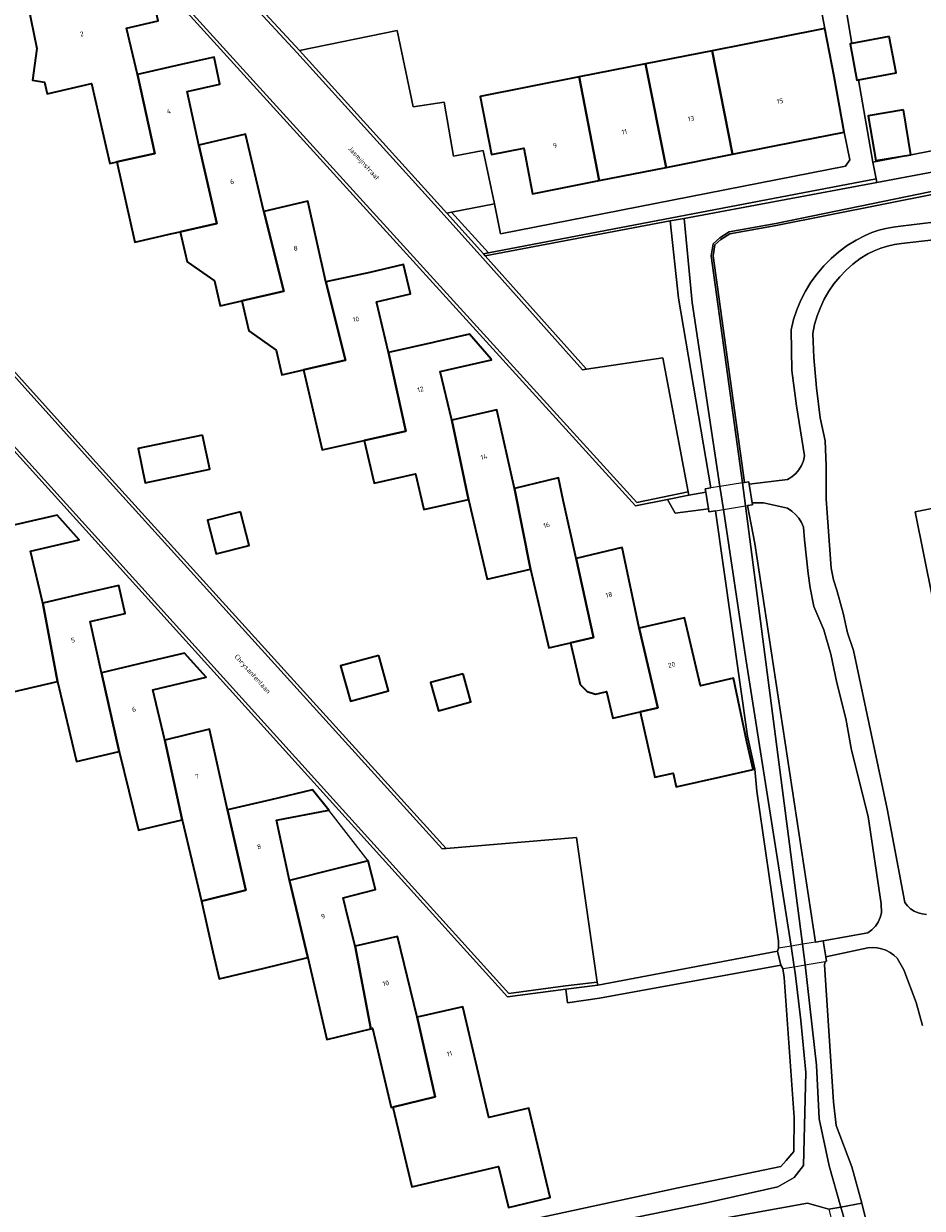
# Model space of a CAD drawing. Header units: metres. Extents: x 229229 to 231729, y 593167 to 595667.
# Tile 107 of 256: x 229950 to 230033, y 594973 to 595083. Entities that reach past the tile are written whole.
import ezdxf
from ezdxf.enums import TextEntityAlignment as Align

# ---------------------------------------------------------------- set-up
doc = ezdxf.new("R2010")
doc.units = ezdxf.units.M
for name, color, linetype, lineweight in [('B-WE-GR-GROENVOORZIENING-GV', 80, 'Continuous', 18), ('B-WE-KW-KUNSTWERK-GV', 170, 'Continuous', 18), ('B-WE-OG-BEBOUWING-GV', 7, 'Continuous', 35), ('B-WE-OG-BEBOUWING-T18', 10, 'Continuous', 18), ('B-WE-OG-BEBOUWING_LUIFEL-GV', 7, 'Continuous', 18), ('B-WE-OG-TERREIN_ERF-GV', 7, 'Continuous', 18), ('B-WE-OG-TOPOGRAFIE-T18', 10, 'Continuous', 18), ('B-WE-OG-WATER-GV', 130, 'Continuous', 18), ('B-WE-OG-WATER_SLOOT-GV', 120, 'Continuous', 18), ('B-WE-VH-VERHARDING_GESLOTEN-GV', 252, 'Continuous', 18), ('B-WE-VH-VERHARDING_HALFVERHARDING-GV', 252, 'Continuous', 18), ('B-WE-VH-VERHARDING_OPEN-GV', 252, 'Continuous', 18)]:
    doc.layers.add(name, color=color, linetype=linetype, lineweight=lineweight)
doc.styles.add('NLCS-ISO-M250-T18', font='NLCS-ISO.ttf', dxfattribs={"height": 0.45})

msp = doc.modelspace()

# ---------------------------------------------------------------- linework, layer by layer
at = {"layer": 'B-WE-GR-GROENVOORZIENING-GV'}
for points in [[(230049.499, 595070.441), (230019.831, 595064.532), (230015.525, 595063.756), (230014.676, 595063.237), (230014.117, 595062.741), (230013.947, 595061.694), (230016.757, 595041.499), (230016.876, 595040.606), (230017.274, 595040.67), (230017.312, 595040.431), (230020.884, 595040.886), (230021.286, 595041.125), (230021.644, 595041.428), (230021.947, 595041.785), (230022.188, 595042.187), (230022.359, 595042.623), (230022.456, 595043.081), (230021.73, 595047.742), (230021.296, 595051.033), (230021.225, 595054.823), (230021.454, 595055.76), (230021.756, 595056.677), (230022.127, 595057.568), (230022.566, 595058.427), (230023.07, 595059.249), (230023.636, 595060.031), (230024.261, 595060.766), (230024.941, 595061.45), (230025.673, 595062.08), (230026.45, 595062.651), (230027.27, 595063.161), (230028.126, 595063.605), (230028.751, 595063.871), (230029.394, 595064.09), (230030.052, 595064.262), (230030.72, 595064.385), (230031.396, 595064.458), (230045.742, 595066.204)], [(230045.872, 595064.511), (230031.504, 595062.847), (230030.853, 595062.748), (230030.21, 595062.603), (230029.58, 595062.411), (230028.964, 595062.175), (230028.368, 595061.895), (230027.649, 595061.444), (230026.97, 595060.937), (230026.334, 595060.375), (230025.746, 595059.764), (230025.209, 595059.107), (230024.727, 595058.409), (230024.304, 595057.674), (230023.942, 595056.907), (230023.644, 595056.113), (230023.411, 595055.297), (230023.245, 595054.465), (230023.346, 595052.246), (230023.575, 595049.405), (230023.912, 595046.625), (230024.39, 595044.476), (230024.47, 595042.146), (230024.489, 595039.035), (230024.963, 595032.617), (230025.164, 595031.533), (230025.474, 595030.557), (230026.058, 595028.431), (230026.468, 595026.611), (230027.044, 595024.957), (230030.163, 595010.201), (230031.813, 595001.491), (230032.059, 595001.177), (230032.351, 595000.905), (230032.684, 595000.684), (230033.047, 595000.52), (230033.432, 595000.415), (230033.829, 595000.373)], [(230036.009, 595021.855), (230032.764, 595037.865), (230041.989, 595039.74)], [(230033.446, 594990.024), (230032.874, 594992.176), (230031.707, 594995.225), (230031.091, 594996.293), (230030.781, 594996.589), (230030.432, 594996.839), (230030.052, 594997.037), (230029.648, 594997.181), (230029.228, 594997.267), (230028.8, 594997.294), (230028.373, 594997.26), (230024.448, 594996.425), (230024.511, 594996.023), (230024.383, 594996), (230024.335, 594995.684), (230025.166, 594982.929), (230025.423, 594980.713), (230026.885, 594976.878), (230027.805, 594973.471), (230027.878, 594973.2), (230031.241, 594959.717)]]:
    msp.add_lwpolyline(points, dxfattribs=at)
for points in [[(230011.696, 595039.431), (230013.271, 595039.684), (230013.217, 595040.021), (230013.735, 595040.104), (230010.728, 595057.752), (230009.947, 595064.953), (229992.737, 595061.7), (230002.158, 595051.156), (230009.256, 595052.211), (230011.64, 595039.726)], [(230025.487, 595021.93), (230024.915, 595024.625), (230024.252, 595026.883), (230023.348, 595029.051), (230023.004, 595030.79), (230022.81, 595032.135), (230022.479, 595035.248), (230022.376, 595036.442), (230022.178, 595036.866), (230021.925, 595037.26), (230021.622, 595037.617), (230021.274, 595037.931), (230020.888, 595038.196), (230018.657, 595038.691), (230017.591, 595038.701), (230017.619, 595038.522), (230017.162, 595038.449), (230017.847, 595034.93), (230023.501, 594997.805), (230024.212, 594997.928), (230028.379, 594998.67), (230028.75, 594998.947), (230029.07, 594999.281), (230029.331, 594999.664), (230029.525, 595000.085), (230029.646, 595000.532), (230029.616, 595001.368), (230028.407, 595009.494), (230026.837, 595015.683), (230026.319, 595018.609)]]:
    msp.add_lwpolyline(points, close=True, dxfattribs=at)
at = {"layer": 'B-WE-KW-KUNSTWERK-GV'}
for points in [[(230017.162, 595038.449), (230017.619, 595038.522), (230017.591, 595038.701), (230017.312, 595040.431), (230017.274, 595040.67), (230016.876, 595040.606), (230016.694, 595040.577), (230014.583, 595040.239), (230013.735, 595040.104), (230013.217, 595040.021), (230013.271, 595039.684), (230013.52, 595038.137), (230013.562, 595037.873), (230014.178, 595037.972), (230014.907, 595038.089), (230016.972, 595038.419)], [(230022.275, 594997.593), (230021.21, 594997.408), (230020.04, 594997.247), (230019.956, 594996.939), (230020.258, 594995.639), (230020.438, 594995.328), (230021.509, 594995.503), (230022.524, 594995.679), (230024.383, 594996), (230024.511, 594996.023), (230024.448, 594996.425), (230024.212, 594997.928), (230023.501, 594997.805)]]:
    msp.add_lwpolyline(points, close=True, dxfattribs=at)
at = {"layer": 'B-WE-OG-BEBOUWING-GV'}
for points in [[(229961.939, 595071.24), (229960.329, 595078.603), (229959.311, 595082.9), (229962.273, 595083.579), (229961.615, 595086.454), (229958.585, 595085.76), (229958.259, 595087.183), (229954.261, 595086.268), (229949.982, 595085.288), (229950.027, 595085.093), (229950.124, 595085.115), (229950.959, 595081.019), (229950.571, 595078.064), (229951.68, 595077.868), (229951.925, 595076.797), (229956.049, 595077.74), (229957.752, 595070.301), (229958.425, 595070.452)], [(230022.044, 595072.401), (230026.159, 595073.213), (230025.22, 595078.398), (230024.371, 595082.881), (230020.14, 595082.046), (230013.852, 595080.805), (230015.764, 595071.162)], [(230030.36, 595082.128), (230026.887, 595081.474), (230026.717, 595081.442), (230027.352, 595078.071), (230027.485, 595078.096), (230030.995, 595078.757)], [(230013.852, 595080.805), (230007.648, 595079.581), (230009.577, 595069.941), (230015.764, 595071.162)], [(229964.405, 595079.537), (229960.329, 595078.603), (229961.939, 595071.24), (229958.425, 595070.452), (229960.103, 595062.99), (229963.57, 595063.778), (229964.328, 595063.953), (229967.726, 595064.723), (229966.057, 595072.013), (229964.96, 595077.008), (229968.02, 595077.68), (229967.465, 595080.209)], [(230007.648, 595079.581), (230001.479, 595078.364), (230003.343, 595068.711), (230009.577, 595069.941)], [(230001.479, 595078.364), (229992.258, 595076.544), (229993.325, 595071.135), (229996.31, 595071.724), (229997.146, 595067.488), (230003.343, 595068.711)], [(230031.679, 595075.307), (230028.407, 595074.756), (230029.113, 595070.568), (230032.385, 595071.119)], [(229964.328, 595063.953), (229964.972, 595061.14), (229967.509, 595059.37), (229968.04, 595057.049), (229970.067, 595057.518), (229973.965, 595058.419), (229972.1, 595065.826), (229970.397, 595073.03), (229966.057, 595072.013), (229967.726, 595064.723)], [(229979.709, 595051.985), (229977.867, 595059.298), (229976.195, 595066.786), (229972.1, 595065.826), (229973.965, 595058.419), (229970.067, 595057.518), (229970.711, 595054.705), (229973.248, 595052.935), (229973.779, 595050.614), (229975.811, 595051.084)], [(229982.614, 595057.415), (229985.775, 595058.16), (229985.127, 595060.91), (229981.966, 595060.165), (229977.867, 595059.298), (229979.709, 595051.985), (229975.811, 595051.084), (229977.526, 595043.639), (229981.465, 595044.52), (229985.342, 595045.385), (229983.726, 595052.698)], [(229985.342, 595045.385), (229981.465, 595044.52), (229982.375, 595040.528), (229986.222, 595041.405), (229987.021, 595038.087), (229991.16, 595039.018), (229989.63, 595046.399), (229988.528, 595050.933), (229993.301, 595052.023), (229993.289, 595052.072), (229991.256, 595054.418), (229988.137, 595053.706), (229987.869, 595053.645), (229983.726, 595052.698)], [(229995.446, 595040.03), (229993.823, 595047.356), (229989.63, 595046.399), (229991.16, 595039.018), (229992.917, 595031.597), (229996.947, 595032.518)], [(229966.395, 595045.019), (229960.393, 595043.754), (229961.064, 595040.57), (229967.066, 595041.835)], [(230002.822, 595026.17), (230001.193, 595033.53), (230000, 595038.966), (229999.549, 595041.021), (229995.446, 595040.03), (229996.947, 595032.518), (229998.646, 595025.194), (230000, 595025.51), (230000.663, 595025.665)], [(229949.758, 595036.839), (229945.286, 595035.857), (229946.975, 595028.487), (229948.742, 595021.096), (229952.901, 595022.079), (229951.513, 595029.372), (229950.38, 595034.192), (229954.908, 595035.256), (229952.843, 595037.564)], [(229969.92, 595037.868), (229966.87, 595037.082), (229967.676, 595033.956), (229970.726, 595034.742)], [(230001.193, 595033.53), (230002.822, 595026.17), (230000.663, 595025.665), (230001.573, 595021.776), (230002.235, 595021.14), (230002.989, 595020.88), (230003.943, 595021.107), (230004.023, 595021.126), (230004.612, 595018.651), (230007.149, 595019.231), (230008.8, 595019.608), (230007.06, 595027.021), (230005.478, 595034.536)], [(229952.901, 595022.079), (229954.664, 595014.608), (229958.628, 595015.549), (229957, 595022.869), (229955.92, 595027.665), (229959.178, 595028.399), (229958.595, 595030.989), (229955.336, 595030.255), (229951.513, 595029.372)], [(230008.8, 595019.608), (230007.149, 595019.231), (230008.539, 595013.152), (230010.225, 595013.537), (230010.525, 595012.241), (230014.68, 595013.192), (230017.693, 595013.881), (230017.104, 595016.455), (230015.842, 595022.367), (230012.775, 595021.65), (230011.289, 595028.009), (230007.06, 595027.021)], [(229964.484, 595009.17), (229962.874, 595016.591), (229961.758, 595021.28), (229966.745, 595022.466), (229964.713, 595024.715), (229961.143, 595023.866), (229957, 595022.869), (229958.628, 595015.549), (229960.427, 595008.211)], [(229982.82, 595024.5), (229979.26, 595023.52), (229980.169, 595020.218), (229983.729, 595021.198)], [(229990.658, 595022.794), (229987.643, 595021.967), (229988.363, 595019.343), (229991.378, 595020.17)], [(229962.874, 595016.591), (229964.484, 595009.17), (229966.286, 595001.624), (229970.421, 595002.622), (229968.721, 595010.102), (229967.034, 595017.616)], [(229974.489, 595003.532), (229973.284, 595009.144), (229978.166, 595010.089), (229976.644, 595011.979), (229972.761, 595011.059), (229968.721, 595010.102), (229970.421, 595002.622), (229966.286, 595001.624), (229967.344, 594996.901), (229967.939, 594994.388), (229972.136, 594995.382), (229976.205, 594996.373)], [(229982.084, 594989.734), (229980.601, 594997.416), (229979.96, 595000), (229979.481, 595001.929), (229982.496, 595002.686), (229981.821, 595005.373), (229978.814, 595004.618), (229974.489, 595003.532), (229976.205, 594996.373), (229977.979, 594988.733)], [(229980.601, 594997.416), (229982.084, 594989.734), (229982.231, 594989.77), (229983.976, 594982.392), (229984.122, 594982.426), (229988.061, 594983.392), (229986.399, 594990.817), (229984.557, 594998.318)], [(229986.399, 594990.817), (229988.061, 594983.392), (229984.122, 594982.426), (229985.881, 594974.991), (229993.978, 594976.907), (229994.88, 594973.092), (229998.773, 594974.013), (229996.804, 594982.333), (229993.077, 594981.451), (229990.635, 594991.774)]]:
    msp.add_lwpolyline(points, close=True, dxfattribs=at)
at = {"layer": 'B-WE-OG-BEBOUWING_LUIFEL-GV'}
msp.add_lwpolyline([(229978.166, 595010.089), (229973.284, 595009.144), (229974.489, 595003.532), (229978.814, 595004.618), (229981.821, 595005.373)], close=True, dxfattribs=at)
at = {"layer": 'B-WE-OG-TERREIN_ERF-GV'}
for points in [[(230037.523, 595099.712), (230025.189, 595096.905), (230024.246, 595094.82), (230024.515, 595094.874), (230027.215, 595095.414), (230027.934, 595091.819), (230025.155, 595091.263), (230025.797, 595087.634), (230028.393, 595088.167), (230029.013, 595085.148), (230026.334, 595084.598), (230026.887, 595081.474), (230030.36, 595082.128), (230030.995, 595078.757), (230027.485, 595078.096), (230028.845, 595070.412), (230052.719, 595075.006)], [(229940.388, 595060.332), (229956.191, 595042.813), (229989.099, 595006.501), (230001.217, 595007.544), (230003.169, 594994.071), (230003.225, 594993.776), (230019.956, 594996.939), (230020.04, 594997.247), (230020.047, 594997.893), (230019.412, 595002.226), (230018.029, 595011.862), (230017.829, 595013.902), (230017.143, 595016.985), (230014.178, 595037.972), (230013.562, 595037.873), (230013.52, 595038.137), (230010.419, 595037.748), (230009.694, 595039.022), (230006.737, 595038.417), (229958.792, 595091.181)], [(229971.075, 595085.504), (229975.418, 595080.841), (229984.533, 595082.686), (229986.013, 595075.572), (229988.889, 595076.015), (229989.778, 595070.981), (229992.537, 595071.519), (229993.581, 595066.556), (229994.162, 595063.738), (230026.295, 595070.047), (230026.683, 595070.635), (230026.159, 595073.213), (230022.044, 595072.401), (230015.764, 595071.162), (230009.577, 595069.941), (230003.343, 595068.711), (229997.146, 595067.488), (229996.31, 595071.724), (229993.325, 595071.135), (229992.258, 595076.544), (230001.479, 595078.364), (230007.648, 595079.581), (230013.852, 595080.805), (230020.14, 595082.046), (230024.371, 595082.881), (230023.218, 595088.966)], [(229962.273, 595083.579), (229959.311, 595082.9), (229960.329, 595078.603), (229964.405, 595079.537), (229967.465, 595080.209), (229968.02, 595077.68), (229964.96, 595077.008), (229966.057, 595072.013), (229970.397, 595073.03), (229972.1, 595065.826), (229976.195, 595066.786), (229977.867, 595059.298), (229981.966, 595060.165), (229985.127, 595060.91), (229985.775, 595058.16), (229982.614, 595057.415), (229983.726, 595052.698), (229987.869, 595053.645), (229988.137, 595053.706), (229991.256, 595054.418), (229993.289, 595052.072), (229993.301, 595052.023), (229988.528, 595050.933), (229989.63, 595046.399), (229993.823, 595047.356), (229995.446, 595040.03), (229999.549, 595041.021), (230000, 595038.966), (230001.193, 595033.53), (230005.478, 595034.536), (230007.06, 595027.021), (230011.289, 595028.009), (230012.775, 595021.65), (230015.842, 595022.367), (230017.104, 595016.455), (230017.693, 595013.881), (230014.68, 595013.192), (230010.525, 595012.241), (230010.225, 595013.537), (230008.539, 595013.152), (230007.149, 595019.231), (230004.612, 595018.651), (230004.023, 595021.126), (230003.943, 595021.107), (230002.989, 595020.88), (230002.235, 595021.14), (230001.573, 595021.776), (230000.663, 595025.665), (230000, 595025.51), (229998.646, 595025.194), (229996.947, 595032.518), (229992.917, 595031.597), (229991.16, 595039.018), (229987.021, 595038.087), (229986.222, 595041.405), (229982.375, 595040.528), (229981.465, 595044.52), (229977.526, 595043.639), (229975.811, 595051.084), (229973.779, 595050.614), (229973.248, 595052.935), (229970.711, 595054.705), (229970.067, 595057.518), (229968.04, 595057.049), (229967.509, 595059.37), (229964.972, 595061.14), (229964.328, 595063.953), (229963.57, 595063.778), (229960.103, 595062.99), (229958.425, 595070.452), (229957.752, 595070.301), (229956.049, 595077.74), (229951.925, 595076.797), (229951.68, 595077.868), (229950.571, 595078.064), (229950.959, 595081.019), (229950.124, 595085.115)], [(229979.609, 594968.213), (230010.687, 594974.904), (230020.25, 594976.899), (230020.772, 594977.456), (230021.486, 594978.282), (230021.501, 594981.475), (230020.581, 594994.514), (230020.438, 594995.328), (230020.258, 594995.639), (230003.382, 594992.567), (230000.398, 594992.147), (230000.25, 594993.425), (229994.797, 594992.707), (229935.118, 595058.697)], [(229945.286, 595035.857), (229949.758, 595036.839), (229952.843, 595037.564), (229954.908, 595035.256), (229950.38, 595034.192), (229951.513, 595029.372), (229955.336, 595030.255), (229958.595, 595030.989), (229959.178, 595028.399), (229955.92, 595027.665), (229957, 595022.869), (229961.143, 595023.866), (229964.713, 595024.715), (229966.745, 595022.466), (229961.758, 595021.28), (229962.874, 595016.591), (229967.034, 595017.616), (229968.721, 595010.102), (229972.761, 595011.059), (229976.644, 595011.979), (229978.166, 595010.089), (229973.284, 595009.144), (229974.489, 595003.532), (229978.814, 595004.618), (229981.821, 595005.373), (229982.496, 595002.686), (229979.481, 595001.929), (229979.96, 595000), (229980.601, 594997.416), (229984.557, 594998.318), (229986.399, 594990.817), (229990.635, 594991.774), (229993.077, 594981.451), (229996.804, 594982.333), (229998.773, 594974.013), (229994.88, 594973.092), (229993.978, 594976.907), (229985.881, 594974.991), (229984.122, 594982.426), (229983.976, 594982.392), (229982.231, 594989.77), (229982.084, 594989.734), (229977.979, 594988.733), (229976.205, 594996.373), (229972.136, 594995.382), (229967.939, 594994.388), (229967.344, 594996.901), (229966.286, 595001.624), (229964.484, 595009.17), (229960.427, 595008.211), (229958.628, 595015.549), (229954.664, 595014.608), (229952.901, 595022.079), (229948.742, 595021.096)]]:
    msp.add_lwpolyline(points, dxfattribs=at)
for points in [[(230031.679, 595075.307), (230032.385, 595071.119), (230029.113, 595070.568), (230028.407, 595074.756)], [(230032.764, 595037.865), (230036.009, 595021.855), (230039.284, 595022.432), (230040.177, 595017.361), (230036.902, 595016.784), (230038.071, 595009.499), (230065.531, 595014.599), (230065.533, 595014.589), (230066.917, 595007.226), (230089.543, 595011.705), (230085.948, 595030.674), (230081.446, 595052.258), (230076.226, 595061.309), (230050.433, 595055.924), (230051.173, 595052.518), (230047.408, 595051.7), (230048.415, 595047.183), (230049.043, 595044.105), (230045.907, 595043.465), (230046.331, 595041.62), (230046.742, 595038.241), (230042.238, 595037.693), (230041.989, 595039.74)], [(229967.066, 595041.835), (229961.064, 595040.57), (229960.393, 595043.754), (229966.395, 595045.019)], [(229970.726, 595034.742), (229967.676, 595033.956), (229966.87, 595037.082), (229969.92, 595037.868)], [(229983.729, 595021.198), (229980.169, 595020.218), (229979.26, 595023.52), (229982.82, 595024.5)], [(229991.378, 595020.17), (229988.363, 595019.343), (229987.643, 595021.967), (229990.658, 595022.794)]]:
    msp.add_lwpolyline(points, close=True, dxfattribs=at)
at = {"layer": 'B-WE-OG-WATER-GV'}
for points in [[(230049.01, 595072.25), (230029.214, 595068.536), (230011.252, 595065.174), (230012, 595057.371), (230014.583, 595040.239), (230014.907, 595038.089), (230017.003, 595024.19), (230021.21, 594997.408), (230021.509, 594995.503), (230021.599, 594994.931), (230022.113, 594990.491), (230022.589, 594985.647), (230022.369, 594976.986), (230021.489, 594975.885), (230019.985, 594975.004), (230013.199, 594973.5), (229954.445, 594961.442)], [(230024.746, 594972.921), (230025.858, 594973.121), (230024.763, 594976.966), (230023.846, 594981.333), (230023.589, 594986.325), (230022.524, 594995.679), (230022.275, 594997.593), (230016.972, 595038.419), (230016.694, 595040.577), (230016.575, 595041.474), (230013.761, 595061.696), (230013.946, 595062.835), (230014.566, 595063.386), (230015.458, 595063.931), (230019.798, 595064.713), (230050.912, 595071.123)], [(230010.199, 594971.229), (230022.76, 594973.491), (230024.741, 594972.94)]]:
    msp.add_lwpolyline(points, dxfattribs=at)
msp.add_lwpolyline([(229958.011, 594892.543), (229958.339, 594891.014), (229959.739, 594891.419), (229980.386, 594896.727), (230009.802, 594904.522), (230024.678, 594908.275), (230026.292, 594908.935), (230027.319, 594910.33), (230027.869, 594912.752), (230029.983, 594945.331), (230030.229, 594955.544), (230030.166, 594956.655), (230028.802, 594962.685), (230027.02, 594969.039), (230025.858, 594973.121), (230024.746, 594972.921), (230025.585, 594969.564), (230027.786, 594960.645), (230028.449, 594954.808), (230028.082, 594944.385), (230025.654, 594921.528), (230024.286, 594911.277), (230022.818, 594910.176), (230018.269, 594909.039)], close=True, dxfattribs=at)
at = {"layer": 'B-WE-OG-WATER_SLOOT-GV'}
for points in [[(230052.719, 595075.006), (230028.845, 595070.412), (230029.149, 595068.865), (230029.214, 595068.536), (230049.01, 595072.25)], [(230050.912, 595071.123), (230019.798, 595064.713), (230015.458, 595063.931), (230014.566, 595063.386), (230013.946, 595062.835), (230013.761, 595061.696), (230016.575, 595041.474), (230016.694, 595040.577), (230016.876, 595040.606), (230016.757, 595041.499), (230013.947, 595061.694), (230014.117, 595062.741), (230014.676, 595063.237), (230015.525, 595063.756), (230019.831, 595064.532), (230049.499, 595070.441)], [(229954.445, 594961.442), (230013.199, 594973.5), (230019.985, 594975.004), (230021.489, 594975.885), (230022.369, 594976.986), (230022.589, 594985.647), (230022.113, 594990.491), (230021.599, 594994.931), (230021.509, 594995.503), (230021.21, 594997.408), (230017.003, 595024.19), (230014.907, 595038.089), (230014.583, 595040.239), (230012, 595057.371), (230011.252, 595065.174), (230009.947, 595064.953), (230010.728, 595057.752), (230013.735, 595040.104), (230013.217, 595040.021), (230013.271, 595039.684), (230013.52, 595038.137), (230013.562, 595037.873), (230014.178, 595037.972), (230017.143, 595016.985), (230017.829, 595013.902), (230018.029, 595011.862), (230019.412, 595002.226), (230020.047, 594997.893), (230020.04, 594997.247), (230019.956, 594996.939), (230020.258, 594995.639), (230020.438, 594995.328), (230020.581, 594994.514), (230021.501, 594981.475), (230021.486, 594978.282), (230020.772, 594977.456), (230020.25, 594976.899), (230010.687, 594974.904), (229979.609, 594968.213)], [(230024.741, 594972.94), (230022.76, 594973.491), (230010.199, 594971.229)], [(230031.241, 594959.717), (230027.878, 594973.2), (230027.805, 594973.471), (230025.858, 594973.121), (230027.02, 594969.039)]]:
    msp.add_lwpolyline(points, dxfattribs=at)
msp.add_lwpolyline([(230022.524, 594995.679), (230023.589, 594986.325), (230023.846, 594981.333), (230024.763, 594976.966), (230025.858, 594973.121), (230027.805, 594973.471), (230026.885, 594976.878), (230025.423, 594980.713), (230025.166, 594982.929), (230024.335, 594995.684), (230024.383, 594996), (230024.511, 594996.023), (230024.448, 594996.425), (230024.212, 594997.928), (230023.501, 594997.805), (230017.847, 595034.93), (230017.162, 595038.449), (230017.619, 595038.522), (230017.591, 595038.701), (230017.312, 595040.431), (230017.274, 595040.67), (230016.876, 595040.606), (230016.694, 595040.577), (230016.972, 595038.419), (230022.275, 594997.593)], close=True, dxfattribs=at)
at = {"layer": 'B-WE-VH-VERHARDING_GESLOTEN-GV'}
msp.add_lwpolyline([(229959.004, 595091.394), (230006.844, 595038.746), (230011.64, 595039.726), (230009.256, 595052.211), (230002.158, 595051.156), (230001.803, 595051.103), (229992.513, 595061.5), (229988.918, 595065.477), (229975.195, 595080.64), (229970.857, 595085.298)], dxfattribs=at)
for points in [[(229992.561, 595061.895), (229993.021, 595061.982), (229989.598, 595065.769), (229989.14, 595065.679)], [(230001.217, 595007.544), (229989.099, 595006.501), (229988.719, 595006.474), (229955.968, 595042.612), (229940.153, 595060.145), (229939.142, 595061.596), (229938.937, 595062.033), (229938.755, 595062.48), (229938.596, 595062.935), (229938.46, 595063.398), (229938.348, 595063.867), (229935.279, 595058.954), (229994.914, 594993.025), (230000.216, 594993.723), (230003.169, 594994.071)], [(230013.271, 595039.684), (230011.696, 595039.431), (230009.694, 595039.022), (230010.419, 595037.748), (230013.52, 595038.137)], [(230016.972, 595038.419), (230017.162, 595038.449), (230017.619, 595038.522), (230017.591, 595038.701), (230017.312, 595040.431), (230017.274, 595040.67), (230016.876, 595040.606), (230016.694, 595040.577), (230014.583, 595040.239), (230013.735, 595040.104), (230013.217, 595040.021), (230013.271, 595039.684), (230013.52, 595038.137), (230013.562, 595037.873), (230014.178, 595037.972), (230014.907, 595038.089)]]:
    msp.add_lwpolyline(points, close=True, dxfattribs=at)
at = {"layer": 'B-WE-VH-VERHARDING_HALFVERHARDING-GV'}
for points in [[(230045.742, 595066.204), (230031.396, 595064.458), (230030.72, 595064.385), (230030.052, 595064.262), (230029.394, 595064.09), (230028.751, 595063.871), (230028.126, 595063.605), (230027.27, 595063.161), (230026.45, 595062.651), (230025.673, 595062.08), (230024.941, 595061.45), (230024.261, 595060.766), (230023.636, 595060.031), (230023.07, 595059.249), (230022.566, 595058.427), (230022.127, 595057.568), (230021.756, 595056.677), (230021.454, 595055.76), (230021.225, 595054.823), (230021.296, 595051.033), (230021.73, 595047.742), (230022.456, 595043.081), (230022.359, 595042.623), (230022.188, 595042.187), (230021.947, 595041.785), (230021.644, 595041.428), (230021.286, 595041.125), (230020.884, 595040.886), (230017.312, 595040.431), (230017.591, 595038.701), (230018.657, 595038.691), (230020.888, 595038.196), (230021.274, 595037.931), (230021.622, 595037.617), (230021.925, 595037.26), (230022.178, 595036.866), (230022.376, 595036.442), (230022.479, 595035.248), (230022.81, 595032.135), (230023.004, 595030.79), (230023.348, 595029.051), (230024.252, 595026.883), (230024.915, 595024.625), (230025.487, 595021.93), (230026.319, 595018.609), (230026.837, 595015.683), (230028.407, 595009.494), (230029.616, 595001.368), (230029.646, 595000.532), (230029.525, 595000.085), (230029.331, 594999.664), (230029.07, 594999.281), (230028.75, 594998.947), (230028.379, 594998.67), (230024.212, 594997.928), (230024.448, 594996.425), (230028.373, 594997.26), (230028.8, 594997.294), (230029.228, 594997.267), (230029.648, 594997.181), (230030.052, 594997.037), (230030.432, 594996.839), (230030.781, 594996.589), (230031.091, 594996.293), (230031.707, 594995.225), (230032.874, 594992.176), (230033.446, 594990.024)], [(230033.829, 595000.373), (230033.432, 595000.415), (230033.047, 595000.52), (230032.684, 595000.684), (230032.351, 595000.905), (230032.059, 595001.177), (230031.813, 595001.491), (230030.163, 595010.201), (230027.044, 595024.957), (230026.468, 595026.611), (230026.058, 595028.431), (230025.474, 595030.557), (230025.164, 595031.533), (230024.963, 595032.617), (230024.489, 595039.035), (230024.47, 595042.146), (230024.39, 595044.476), (230023.912, 595046.625), (230023.575, 595049.405), (230023.346, 595052.246), (230023.245, 595054.465), (230023.411, 595055.297), (230023.644, 595056.113), (230023.942, 595056.907), (230024.304, 595057.674), (230024.727, 595058.409), (230025.209, 595059.107), (230025.746, 595059.764), (230026.334, 595060.375), (230026.97, 595060.937), (230027.649, 595061.444), (230028.368, 595061.895), (230028.964, 595062.175), (230029.58, 595062.411), (230030.21, 595062.603), (230030.853, 595062.748), (230031.504, 595062.847), (230045.872, 595064.511)]]:
    msp.add_lwpolyline(points, dxfattribs=at)
msp.add_lwpolyline([(230020.258, 594995.639), (230019.956, 594996.939), (230003.225, 594993.776), (230000.25, 594993.425), (230000.398, 594992.147), (230003.382, 594992.567)], close=True, dxfattribs=at)
at = {"layer": 'B-WE-VH-VERHARDING_OPEN-GV'}
for points in [[(229958.792, 595091.181), (230006.737, 595038.417), (230009.694, 595039.022), (230011.696, 595039.431), (230011.64, 595039.726), (230006.844, 595038.746), (229959.004, 595091.394)], [(230023.218, 595088.966), (230024.371, 595082.881), (230025.22, 595078.398), (230026.159, 595073.213), (230026.683, 595070.635), (230026.295, 595070.047), (229994.162, 595063.738), (229993.581, 595066.556), (229989.598, 595065.769), (229993.021, 595061.982), (230029.149, 595068.865), (230028.845, 595070.412), (230027.485, 595078.096), (230027.352, 595078.071), (230026.717, 595081.442), (230026.887, 595081.474), (230026.334, 595084.598)], [(229970.857, 595085.298), (229975.195, 595080.64), (229988.918, 595065.477), (229992.513, 595061.5), (230001.803, 595051.103), (230002.158, 595051.156), (229992.737, 595061.7), (229992.561, 595061.895), (229989.14, 595065.679), (229975.418, 595080.841), (229971.075, 595085.504)]]:
    msp.add_lwpolyline(points, dxfattribs=at)
for points in [[(229993.581, 595066.556), (229992.537, 595071.519), (229989.778, 595070.981), (229988.889, 595076.015), (229986.013, 595075.572), (229984.533, 595082.686), (229975.418, 595080.841), (229989.14, 595065.679), (229989.598, 595065.769)], [(230009.947, 595064.953), (230011.252, 595065.174), (230029.214, 595068.536), (230029.149, 595068.865), (229993.021, 595061.982), (229992.561, 595061.895), (229992.737, 595061.7)], [(229956.191, 595042.813), (229940.388, 595060.332), (229939.403, 595061.746), (229939.183, 595062.223), (229938.989, 595062.712), (229938.823, 595063.211), (229938.686, 595063.719), (229938.577, 595064.233), (229938.348, 595063.867), (229938.46, 595063.398), (229938.596, 595062.935), (229938.755, 595062.48), (229938.937, 595062.033), (229939.142, 595061.596), (229940.153, 595060.145), (229955.968, 595042.612), (229988.719, 595006.474), (229989.099, 595006.501)], [(229994.914, 594993.025), (229935.279, 595058.954), (229935.118, 595058.697), (229994.797, 594992.707), (230000.25, 594993.425), (230003.225, 594993.776), (230003.169, 594994.071), (230000.216, 594993.723)], [(230022.524, 594995.679), (230024.383, 594996), (230024.511, 594996.023), (230024.448, 594996.425), (230024.212, 594997.928), (230023.501, 594997.805), (230022.275, 594997.593), (230021.21, 594997.408), (230020.04, 594997.247), (230019.956, 594996.939), (230020.258, 594995.639), (230020.438, 594995.328), (230021.509, 594995.503)]]:
    msp.add_lwpolyline(points, close=True, dxfattribs=at)

# ---------------------------------------------------------------- texts
at = {"layer": 'B-WE-OG-BEBOUWING-T18', "style": 'NLCS-ISO-M250-T18'}
for s, rotation, p in [('2', 13.3, (229955.154, 595082.369)), ('15', 11.1, (230020.187, 595076.112)), ('4', 12.9, (229963.26, 595075.171)), ('13', 11.1, (230011.896, 595074.476)), ('11', 11.1, (230005.686, 595073.25)), ('9', 11.1, (229999.225, 595071.975)), ('6', 13.1, (229969.14, 595068.627)), ('8', 13.2, (229975.06, 595062.412)), ('10', 11.9, (229980.69, 595055.807)), ('12', 12.8, (229986.689, 595049.272)), ('14', 12.8, (229992.617, 595042.978)), ('16', 13.5, (229998.437, 595036.637)), ('18', 13.2, (230004.25, 595030.139)), ('5', 12.6, (229954.325, 595025.916)), ('20', 13.1, (230010.084, 595023.62)), ('6', 13.5, (229960.007, 595019.479)), ('7', 13.8, (229965.911, 595013.22)), ('8', 13.3, (229971.663, 595006.688)), ('9', 14, (229977.626, 595000.195)), ('10', 12.8, (229983.468, 594993.967)), ('11', 12.7, (229989.398, 594987.394))]:
    msp.add_text(s, height=0.45, rotation=rotation, dxfattribs=at).set_placement(p, align=Align.MIDDLE)
at = {"layer": 'B-WE-OG-TOPOGRAFIE-T18', "style": 'NLCS-ISO-M250-T18'}
for s, rotation, p in [('Jasmijnstraat', 312.2, (229981.376, 595070.288)), ('Chrysantenlaan', 312.1, (229971.014, 595022.733))]:
    msp.add_text(s, height=0.45, rotation=rotation, dxfattribs=at).set_placement(p, align=Align.MIDDLE)

doc.saveas('drawing.dxf')
